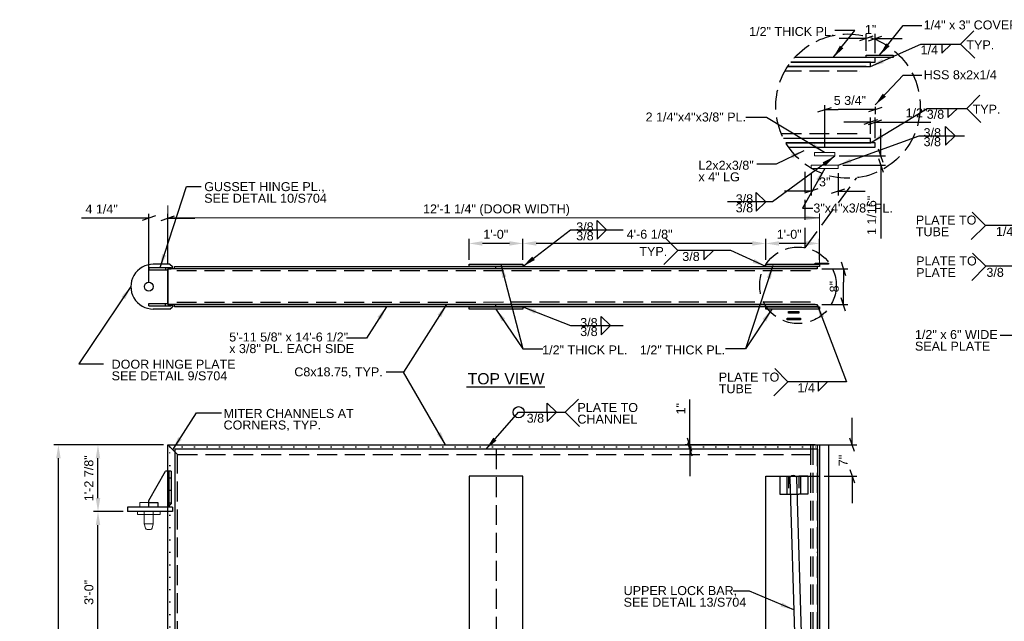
# Model space of a CAD drawing. Header units: inches. Extents: x 819 to 1282, y -279 to 33.
# Tile 3 of 5: x 819 to 1038, y -101 to 33. Entities that reach past the tile are written whole.
import ezdxf
from ezdxf.enums import TextEntityAlignment as Align

# ---------------------------------------------------------------- set-up
doc = ezdxf.new("R2010")
doc.units = ezdxf.units.IN
doc.header["$LTSCALE"] = 10
doc.header["$MEASUREMENT"] = 0
for name, pattern in [('DGN Style 1', [0.267013, 0.000444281, -0.266568]), ('DGN Style 2', [0.444281, 0.266568, -0.177712]), ('DGN Style 3', [0.621993, 0.444281, -0.177712])]:
    doc.linetypes.add(name, pattern=pattern)
for name, color, linetype, lineweight in [('G-ANNO-DIM', 1, 'Continuous', 0), ('G-ANNO-TEXT', 7, 'Continuous', 30), ('S-FSTN-MISC', 12, 'Continuous', 13), ('S-STIF-TRAN', 3, 'Continuous', 30), ('S-WALL-SHEA', 98, 'Continuous', 30)]:
    doc.layers.add(name, color=color, linetype=linetype, lineweight=lineweight)
doc.styles.add("1 1 2 1'-0", font='arial.ttf', dxfattribs={"height": 1})
doc.styles.add("3 4 1'-0", font='arial.ttf', dxfattribs={"height": 2})
doc.dimstyles.new("3 4 1'-0", dxfattribs={"dimtxt": 2, "dimasz": 3, "dimexe": 1, "dimexo": 1, "dimgap": 1, "dimtad": 1, "dimdec": 4, "dimzin": 15, "dimdsep": 46, "dimlunit": 4, "dimtxsty": "3 4 1'-0", "dimblk": '_Oblique_0.3', "dimcen": 0.09, "dimadec": 4, "dimazin": 3, "dimtfac": 1, "dimtdec": 4, "dimtofl": 0, "dimtmove": 0, "dimatfit": 3, "dimfxl": 1, "dimfrac": 2, "dimtolj": 1, "dimtzin": 15, "dimarcsym": 0})

# ---------------------------------------------------------------- blocks, each defined once
blk = doc.blocks.new('_Oblique_0.3')
at = {"color": 0, "linetype": 'ByBlock', "lineweight": -2}
for p, q in [((0, 0), (-1, 0)), ((0.5, 0.167), (-0.5, -0.167))]:
    blk.add_line(p, q, dxfattribs=at)
blk = doc.blocks.new('*D41')
at = {"layer": 'Defpoints', "color": 0, "lineweight": 0, "transparency": 16777216}
for p in [(985.04, -16.8), (985.04, -21.43), (997.04, -21.43)]:
    blk.add_point(p, dxfattribs=at)
at = {"layer": 'G-ANNO-DIM', "color": 0, "lineweight": -2, "transparency": 16777216}
for p, q in [((985.04, -20.43), (985.04, -15.8)), ((994.04, -16.8), (988.04, -16.8)), ((997.04, -20.43), (997.04, -15.8))]:
    blk.add_line(p, q, dxfattribs=at)
at = {"layer": 'G-ANNO-DIM', "color": 0, "lineweight": 0, "transparency": 16777216}
for points in [[(988.04, -16.3), (988.04, -17.3), (985.04, -16.8)], [(994.04, -16.3), (994.04, -17.3), (997.04, -16.8)]]:
    blk.add_solid(points, dxfattribs=at)
at = {"layer": 'G-ANNO-DIM', "color": 0, "transparency": 16777216, "insert": (990.28, -14.78), "char_height": 2, "attachment_point": 5, "style": "3 4 1'-0"}
blk.add_mtext('\\A1;1\'-0"', dxfattribs=at)
blk = doc.blocks.new('*D45')
at = {"layer": 'Defpoints', "color": 0, "lineweight": 0, "transparency": 16777216}
for p in [(930.91, -16.8), (930.91, -21.43), (985.04, -21.43)]:
    blk.add_point(p, dxfattribs=at)
at = {"layer": 'G-ANNO-DIM', "color": 0, "lineweight": -2, "transparency": 16777216}
for p, q in [((930.91, -20.43), (930.91, -15.8)), ((982.04, -16.8), (933.91, -16.8)), ((985.04, -20.43), (985.04, -15.8))]:
    blk.add_line(p, q, dxfattribs=at)
at = {"layer": 'G-ANNO-DIM', "color": 0, "lineweight": 0, "transparency": 16777216}
for points in [[(933.91, -16.3), (933.91, -17.3), (930.91, -16.8)], [(982.04, -16.3), (982.04, -17.3), (985.04, -16.8)]]:
    blk.add_solid(points, dxfattribs=at)
at = {"layer": 'G-ANNO-DIM', "color": 0, "transparency": 16777216, "insert": (959.17, -14.76), "char_height": 2, "attachment_point": 5, "style": "3 4 1'-0"}
blk.add_mtext('\\A1;4\'-6 1/8"', dxfattribs=at)
blk = doc.blocks.new('*D44')
at = {"layer": 'Defpoints', "color": 0, "lineweight": 0, "transparency": 16777216}
for p in [(918.91, -16.8), (918.91, -21.43), (930.91, -21.43)]:
    blk.add_point(p, dxfattribs=at)
at = {"layer": 'G-ANNO-DIM', "color": 0, "lineweight": -2, "transparency": 16777216}
for p, q in [((918.91, -20.43), (918.91, -15.8)), ((927.91, -16.8), (921.91, -16.8)), ((930.91, -20.43), (930.91, -15.8))]:
    blk.add_line(p, q, dxfattribs=at)
at = {"layer": 'G-ANNO-DIM', "color": 0, "lineweight": 0, "transparency": 16777216}
for points in [[(921.91, -16.3), (921.91, -17.3), (918.91, -16.8)], [(927.91, -16.3), (927.91, -17.3), (930.91, -16.8)]]:
    blk.add_solid(points, dxfattribs=at)
at = {"layer": 'G-ANNO-DIM', "color": 0, "transparency": 16777216, "insert": (924.87, -14.78), "char_height": 2, "attachment_point": 5, "style": "3 4 1'-0"}
blk.add_mtext('\\A1;1\'-0"', dxfattribs=at)
blk = doc.blocks.new('all_around')
at = {"layer": 'G-ANNO-TEXT'}
blk.add_circle((0, 0), 0.0625, dxfattribs=at)
blk = doc.blocks.new('*D55')
at = {"layer": 'Defpoints', "color": 0, "lineweight": 0, "transparency": 16777216}
for p in [(827.39, -61.68), (851.79, -61.68), (851.79, -238.18)]:
    blk.add_point(p, dxfattribs=at)
at = {"layer": 'G-ANNO-DIM', "color": 0, "lineweight": -2, "transparency": 16777216}
for p, q in [((850.79, -61.68), (826.39, -61.68)), ((827.39, -235.18), (827.39, -64.68)), ((850.79, -238.18), (826.39, -238.18))]:
    blk.add_line(p, q, dxfattribs=at)
at = {"layer": 'G-ANNO-DIM', "color": 0, "lineweight": 0, "transparency": 16777216}
for points in [[(826.89, -64.68), (827.89, -64.68), (827.39, -61.68)], [(826.89, -235.18), (827.89, -235.18), (827.39, -238.18)]]:
    blk.add_solid(points, dxfattribs=at)
at = {"layer": 'G-ANNO-DIM', "color": 0, "transparency": 16777216, "insert": (825.08, -166.57), "char_height": 2, "attachment_point": 5, "rotation": 90, "style": "3 4 1'-0"}
blk.add_mtext('\\A1;14\'-8 1/2" (DOOR HEIGHT)', dxfattribs=at)
blk = doc.blocks.new('*D57')
at = {"layer": 'Defpoints', "color": 0, "lineweight": 0, "transparency": 16777216}
for p in [(996.54, -22.43), (1002.35, -22.43), (996.54, -30.43)]:
    blk.add_point(p, dxfattribs=at)
at = {"layer": 'G-ANNO-DIM', "color": 0, "lineweight": -2, "transparency": 16777216}
for p, q in [((997.54, -22.43), (1003.35, -22.43)), ((1002.35, -27.43), (1002.35, -25.43)), ((997.54, -30.43), (1003.35, -30.43))]:
    blk.add_line(p, q, dxfattribs=at)
at = {"layer": 'G-ANNO-DIM', "color": 0, "lineweight": -2, "transparency": 16777216, "xscale": 3, "yscale": 3, "zscale": 3}
for p, rotation in [((1002.35, -22.43), 90), ((1002.35, -30.43), 270)]:
    blk.add_blockref('_Oblique_0.3', p, dxfattribs=dict(at, rotation=rotation))
at = {"layer": 'G-ANNO-DIM', "color": 0, "transparency": 16777216, "insert": (1000.33, -26.43), "char_height": 2, "attachment_point": 5, "rotation": 90, "style": "3 4 1'-0"}
blk.add_mtext('\\A1;8"', dxfattribs=at)
blk = doc.blocks.new('*D62')
at = {"layer": 'Defpoints', "color": 0, "lineweight": 0, "transparency": 16777216}
for p in [(836.21, -76.56), (842.79, -76.56), (842.79, -112.56)]:
    blk.add_point(p, dxfattribs=at)
at = {"layer": 'G-ANNO-DIM', "color": 0, "lineweight": -2, "transparency": 16777216}
for p, q in [((841.79, -76.56), (835.21, -76.56)), ((836.21, -109.56), (836.21, -79.56)), ((841.79, -112.56), (835.21, -112.56))]:
    blk.add_line(p, q, dxfattribs=at)
at = {"layer": 'G-ANNO-DIM', "color": 0, "lineweight": 0, "transparency": 16777216}
for points in [[(835.71, -79.56), (836.71, -79.56), (836.21, -76.56)], [(835.71, -109.56), (836.71, -109.56), (836.21, -112.56)]]:
    blk.add_solid(points, dxfattribs=at)
at = {"layer": 'G-ANNO-DIM', "color": 0, "transparency": 16777216, "insert": (834.19, -94.56), "char_height": 2, "attachment_point": 5, "rotation": 90, "style": "3 4 1'-0"}
blk.add_mtext('\\A1;3\'-0"', dxfattribs=at)
blk = doc.blocks.new('*D64')
at = {"layer": 'Defpoints', "color": 0, "lineweight": 0, "transparency": 16777216}
for p in [(836.21, -61.68), (851.79, -61.68), (842.79, -76.56)]:
    blk.add_point(p, dxfattribs=at)
at = {"layer": 'G-ANNO-DIM', "color": 0, "lineweight": -2, "transparency": 16777216}
for p, q in [((850.79, -61.68), (835.21, -61.68)), ((836.21, -73.56), (836.21, -64.68)), ((841.79, -76.56), (835.21, -76.56))]:
    blk.add_line(p, q, dxfattribs=at)
at = {"layer": 'G-ANNO-DIM', "color": 0, "lineweight": 0, "transparency": 16777216}
for points in [[(835.71, -64.68), (836.71, -64.68), (836.21, -61.68)], [(835.71, -73.56), (836.71, -73.56), (836.21, -76.56)]]:
    blk.add_solid(points, dxfattribs=at)
at = {"layer": 'G-ANNO-DIM', "color": 0, "transparency": 16777216, "insert": (834.18, -69.12), "char_height": 2, "attachment_point": 5, "rotation": 90, "style": "3 4 1'-0"}
blk.add_mtext('\\A1;1\'-2 7/8"', dxfattribs=at)
blk = doc.blocks.new('*U72')
at = {"layer": 'G-ANNO-TEXT'}
for p, q in [((4.09, 5), (0.38, 5)), ((4.09, 5), (4.63, 4.47)), ((4.63, 4), (4.63, 4.47)), ((4.63, 4), (3.63, 4)), ((4.63, -4), (4.63, -4.47)), ((4.09, -5), (0.38, -5)), ((4.09, -5), (4.63, -4.47))]:
    blk.add_line(p, q, dxfattribs=at)
at = {"layer": 'G-ANNO-TEXT', "flags": 128}
blk.add_lwpolyline([(3.63, 4), (3.63, -4), (4.63, -4)], dxfattribs=at)
at = {"layer": 'G-ANNO-TEXT'}
blk.add_circle((-0.62, 0), 1, dxfattribs=at)
blk.add_arc((0.38, 0), 5, 89.9996, 270.0004, dxfattribs=at)
blk = doc.blocks.new('*D76')
at = {"layer": 'Defpoints', "color": 0, "lineweight": 0, "transparency": 16777216}
for p in [(997.04, -61.68), (1004.32, -61.68), (997.04, -68.68)]:
    blk.add_point(p, dxfattribs=at)
at = {"layer": 'G-ANNO-DIM', "color": 0, "lineweight": -2, "transparency": 16777216}
for p, q in [((1004.32, -58.68), (1004.32, -55.68)), ((998.04, -61.68), (1005.32, -61.68)), ((998.04, -68.68), (1005.32, -68.68)), ((1004.32, -71.68), (1004.32, -74.68))]:
    blk.add_line(p, q, dxfattribs=at)
at = {"layer": 'G-ANNO-DIM', "color": 0, "lineweight": -2, "transparency": 16777216, "xscale": 3, "yscale": 3, "zscale": 3}
for p, rotation in [((1004.32, -61.68), 270), ((1004.32, -68.68), 90)]:
    blk.add_blockref('_Oblique_0.3', p, dxfattribs=dict(at, rotation=rotation))
at = {"layer": 'G-ANNO-DIM', "color": 0, "transparency": 16777216, "insert": (1002.32, -65.18), "char_height": 2, "attachment_point": 5, "rotation": 90, "style": "3 4 1'-0"}
blk.add_mtext('\\A1;7"', dxfattribs=at)
blk = doc.blocks.new('*D78')
at = {"layer": 'Defpoints', "color": 0, "lineweight": 0, "transparency": 16777216}
for p in [(1009.44, 10.23), (1008.44, 6.62), (1009.44, 5.62)]:
    blk.add_point(p, dxfattribs=at)
at = {"layer": 'G-ANNO-DIM', "color": 0, "lineweight": -2, "transparency": 16777216}
for p, q in [((1008.44, 7.62), (1008.44, 11.23)), ((1009.44, 6.62), (1009.44, 11.23)), ((1005.44, 10.23), (1002.44, 10.23)), ((1012.44, 10.23), (1021.88, 10.23))]:
    blk.add_line(p, q, dxfattribs=at)
at = {"layer": 'G-ANNO-DIM', "color": 0, "lineweight": -2, "transparency": 16777216, "xscale": 3, "yscale": 3, "zscale": 3}
blk.add_blockref('_Oblique_0.3', (1008.44, 10.23), dxfattribs=at)
at = {"layer": 'G-ANNO-DIM', "color": 0, "lineweight": -2, "transparency": 16777216, "xscale": 3, "yscale": 3, "zscale": 3, "rotation": 180}
blk.add_blockref('_Oblique_0.3', (1009.44, 10.23), dxfattribs=at)
at = {"layer": 'G-ANNO-DIM', "color": 0, "transparency": 16777216, "insert": (1018.66, 12.26), "char_height": 2, "attachment_point": 5, "style": "3 4 1'-0"}
blk.add_mtext('\\A1;1/2"', dxfattribs=at)
blk = doc.blocks.new('*D86')
at = {"layer": 'Defpoints', "color": 0, "lineweight": 0, "transparency": 16777216}
for p in [(995.2, -0.14), (1001.2, -0.14), (1001.2, -5.12)]:
    blk.add_point(p, dxfattribs=at)
at = {"layer": 'G-ANNO-DIM', "color": 0, "lineweight": -2, "transparency": 16777216}
for p, q in [((995.2, -1.14), (995.2, -6.12)), ((1001.2, -1.14), (1001.2, -6.12)), ((992.2, -5.12), (989.2, -5.12)), ((1004.2, -5.12), (1007.2, -5.12))]:
    blk.add_line(p, q, dxfattribs=at)
at = {"layer": 'G-ANNO-DIM', "color": 0, "lineweight": -2, "transparency": 16777216, "xscale": 3, "yscale": 3, "zscale": 3}
blk.add_blockref('_Oblique_0.3', (995.2, -5.12), dxfattribs=at)
at = {"layer": 'G-ANNO-DIM', "color": 0, "lineweight": -2, "transparency": 16777216, "xscale": 3, "yscale": 3, "zscale": 3, "rotation": 180}
blk.add_blockref('_Oblique_0.3', (1001.2, -5.12), dxfattribs=at)
at = {"layer": 'G-ANNO-DIM', "color": 0, "transparency": 16777216, "insert": (998.2, -3.1), "char_height": 2, "attachment_point": 5, "style": "3 4 1'-0"}
blk.add_mtext('\\A1;3"', dxfattribs=at)
blk = doc.blocks.new('*D88')
at = {"layer": 'Defpoints', "color": 0, "lineweight": 0, "transparency": 16777216}
for p in [(1000.44, 2.74), (1010.72, 2.74), (1001.2, 0.61)]:
    blk.add_point(p, dxfattribs=at)
at = {"layer": 'G-ANNO-DIM', "color": 0, "lineweight": -2, "transparency": 16777216}
for p, q in [((1010.72, 5.74), (1010.72, 8.74)), ((1001.44, 2.74), (1011.72, 2.74)), ((1002.2, 0.61), (1011.72, 0.61)), ((1010.72, -2.39), (1010.72, -15.71))]:
    blk.add_line(p, q, dxfattribs=at)
at = {"layer": 'G-ANNO-DIM', "color": 0, "lineweight": -2, "transparency": 16777216, "xscale": 3, "yscale": 3, "zscale": 3}
for p, rotation in [((1010.72, 2.74), 270), ((1010.72, 0.61), 90)]:
    blk.add_blockref('_Oblique_0.3', p, dxfattribs=dict(at, rotation=rotation))
at = {"layer": 'G-ANNO-DIM', "color": 0, "transparency": 16777216, "insert": (1008.68, -10.55), "char_height": 2, "attachment_point": 5, "rotation": 90, "style": "3 4 1'-0"}
blk.add_mtext('\\A1;1 1/16"', dxfattribs=at)
blk = doc.blocks.new('*D104')
at = {"layer": 'Defpoints', "color": 0, "lineweight": 0, "transparency": 16777216}
for p in [(847.54, -11.17), (851.79, -22.43), (847.54, -26.43)]:
    blk.add_point(p, dxfattribs=at)
at = {"layer": 'G-ANNO-DIM', "color": 0, "lineweight": -2, "transparency": 16777216}
for p, q in [((847.54, -25.43), (847.54, -10.17)), ((851.79, -21.43), (851.79, -10.17)), ((844.54, -11.17), (832.5, -11.17)), ((854.79, -11.17), (857.79, -11.17))]:
    blk.add_line(p, q, dxfattribs=at)
at = {"layer": 'G-ANNO-DIM', "color": 0, "lineweight": -2, "transparency": 16777216, "xscale": 3, "yscale": 3, "zscale": 3}
blk.add_blockref('_Oblique_0.3', (847.54, -11.17), dxfattribs=at)
at = {"layer": 'G-ANNO-DIM', "color": 0, "lineweight": -2, "transparency": 16777216, "xscale": 3, "yscale": 3, "zscale": 3, "rotation": 180}
blk.add_blockref('_Oblique_0.3', (851.79, -11.17), dxfattribs=at)
at = {"layer": 'G-ANNO-DIM', "color": 0, "transparency": 16777216, "insert": (837.02, -9.14), "char_height": 2, "attachment_point": 5, "style": "3 4 1'-0"}
blk.add_mtext('\\A1;4 1/4"', dxfattribs=at)
blk = doc.blocks.new('*D114')
at = {"layer": 'Defpoints', "color": 0, "lineweight": 0, "transparency": 16777216}
for p in [(968.11, -61.68), (996.55, -62.65), (997.04, -61.68)]:
    blk.add_point(p, dxfattribs=at)
at = {"layer": 'G-ANNO-DIM', "color": 0, "lineweight": -2, "transparency": 16777216}
for p, q in [((968.11, -58.68), (968.11, -51.57)), ((996.04, -61.68), (967.11, -61.68)), ((995.55, -62.65), (967.11, -62.65)), ((968.11, -65.65), (968.11, -68.65))]:
    blk.add_line(p, q, dxfattribs=at)
at = {"layer": 'G-ANNO-DIM', "color": 0, "lineweight": -2, "transparency": 16777216, "xscale": 3, "yscale": 3, "zscale": 3}
for p, rotation in [((968.11, -61.68), 270), ((968.11, -62.65), 90)]:
    blk.add_blockref('_Oblique_0.3', p, dxfattribs=dict(at, rotation=rotation))
at = {"layer": 'G-ANNO-DIM', "color": 0, "transparency": 16777216, "insert": (966.11, -53.63), "char_height": 2, "attachment_point": 5, "rotation": 90, "style": "3 4 1'-0"}
blk.add_mtext('\\A1;1"', dxfattribs=at)
blk = doc.blocks.new('*D116')
at = {"layer": 'Defpoints', "color": 0, "lineweight": 0, "transparency": 16777216}
for p in [(1007.44, 28.88), (1007.44, 25.12, 0), (1009.44, 24.62)]:
    blk.add_point(p, dxfattribs=at)
at = {"layer": 'G-ANNO-DIM', "color": 0, "lineweight": -2, "transparency": 16777216}
for p, q in [((1004.44, 28.88), (1001.44, 28.88)), ((1007.44, 26.12), (1007.44, 29.88)), ((1009.44, 25.62), (1009.44, 29.88)), ((1012.44, 28.88), (1015.44, 28.88))]:
    blk.add_line(p, q, dxfattribs=at)
at = {"layer": 'G-ANNO-DIM', "color": 0, "lineweight": -2, "transparency": 16777216, "xscale": 3, "yscale": 3, "zscale": 3}
blk.add_blockref('_Oblique_0.3', (1007.44, 28.88), dxfattribs=at)
at = {"layer": 'G-ANNO-DIM', "color": 0, "lineweight": -2, "transparency": 16777216, "xscale": 3, "yscale": 3, "zscale": 3, "rotation": 180}
blk.add_blockref('_Oblique_0.3', (1009.44, 28.88), dxfattribs=at)
at = {"layer": 'G-ANNO-DIM', "color": 0, "transparency": 16777216, "insert": (1008.44, 30.88), "char_height": 2, "attachment_point": 5, "style": "3 4 1'-0"}
blk.add_mtext('\\A1;1"', dxfattribs=at)
blk = doc.blocks.new('*D120')
at = {"layer": 'Defpoints', "color": 0, "lineweight": 0, "transparency": 16777216}
for p in [(1009.44, 14.62), (998.19, 13.01), (998.19, 3.49, 0)]:
    blk.add_point(p, dxfattribs=at)
at = {"layer": 'G-ANNO-DIM', "color": 0, "lineweight": -2, "transparency": 16777216}
for p, q in [((998.19, 4.49), (998.19, 14.01)), ((1009.44, 13.62), (1009.44, 12.01)), ((1006.44, 13.01), (1001.19, 13.01))]:
    blk.add_line(p, q, dxfattribs=at)
at = {"layer": 'G-ANNO-DIM', "color": 0, "lineweight": -2, "transparency": 16777216, "xscale": 3, "yscale": 3, "zscale": 3, "rotation": 180}
blk.add_blockref('_Oblique_0.3', (998.19, 13.01), dxfattribs=at)
at = {"layer": 'G-ANNO-DIM', "color": 0, "lineweight": -2, "transparency": 16777216, "xscale": 3, "yscale": 3, "zscale": 3}
blk.add_blockref('_Oblique_0.3', (1009.44, 13.01), dxfattribs=at)
at = {"layer": 'G-ANNO-DIM', "color": 0, "transparency": 16777216, "insert": (1003.81, 15.05), "char_height": 2, "attachment_point": 5, "style": "3 4 1'-0"}
blk.add_mtext('\\A1;5 3/4"', dxfattribs=at)

msp = doc.modelspace()

# ---------------------------------------------------------------- linework, layer by layer
at = {"layer": 'G-ANNO-DIM'}
for p, q in [((851.78732, -21.43409, -0.00002), (851.78732, -8.36373, -0.00002)), ((997.03684, -21.93437, -0.00002), (997.03684, -10.10933, -0.00002)), ((851.78732, -11.10933, -0.00002), (997.03684, -11.10933, -0.00002))]:
    msp.add_line(p, q, dxfattribs=at)
at = {"layer": 'G-ANNO-DIM', "extrusion": (0, 0, -1)}
msp.add_solid([(-994.03684, -10.60933, 0.00002), (-997.03684, -11.10933, 0.00002), (-994.03684, -11.60933, 0.00002)], dxfattribs=at)
at = {"layer": 'G-ANNO-TEXT'}
for p, q in [((1028.48644, 27.63804, -0.00002), (1031.41946, 30.57106, -0.00002)), ((1024.27291, 25.56939, -0.00002), (1026.38038, 27.63804, -0.00002)), ((1024.27291, 27.63431, -0.00002), (1024.27291, 25.56939, -0.00002)), ((1028.48644, 27.63804, -0.00002), (1031.6286, 24.49589, -0.00002)), ((1007.43642, 22.61513, -0.00002), (989.94284, 22.61513, -0.00002)), ((1029.86616, 13.30298, -0.00002), (1032.79917, 16.23599, -0.00002)), ((1025.65263, 11.23433, -0.00002), (1027.7601, 13.30298, -0.00002)), ((1025.65263, 13.29925, -0.00002), (1025.65263, 11.23433, -0.00002)), ((1029.86616, 13.30298, -0.00002), (1033.00831, 10.16083, -0.00002)), ((1025.14087, 9.25509, -0.00002), (1027.24834, 7.18644, -0.00002)), ((1025.14087, 7.19017, -0.00002), (1025.14087, 9.25509, -0.00002)), ((1025.14087, 5.12524, -0.00002), (1027.24834, 7.1939, -0.00002)), ((1025.14087, 7.19017, -0.00002), (1025.14087, 5.12524, -0.00002)), ((982.93407, -5.47967), (985.04154, -7.54832)), ((982.93407, -7.54459), (982.93407, -5.47967)), ((982.93407, -9.61698), (985.04154, -7.54832)), ((982.93407, -7.55205), (982.93407, -9.61698)), ((1034.01667, -12.78123, -0.00002), (1031.08366, -9.84822, -0.00002)), ((947.45628, -13.78684, -0.00002), (947.45628, -11.72192, -0.00002)), ((947.45628, -11.72192, -0.00002), (949.56375, -13.79057, -0.00002)), ((1034.01667, -12.78123, -0.00002), (1030.87452, -15.92338, -0.00002)), ((947.45628, -15.85922, -0.00002), (949.56375, -13.79057, -0.00002)), ((947.45628, -13.7943, -0.00002), (947.45628, -15.85922, -0.00002)), ((965.4749, -18.38546, -0.00002), (962.54189, -15.45244, -0.00002)), ((965.4749, -18.38546, -0.00002), (962.33274, -21.52761, -0.00002)), ((971.26955, -20.45411, -0.00002), (973.37703, -18.38546, -0.00002)), ((971.26955, -18.38919, -0.00002), (971.26955, -20.45411, -0.00002)), ((1034.09662, -21.89564, -0.00002), (1031.1636, -18.96263, -0.00002)), ((924.91232, -22.43409, -0.00002), (924.91232, -21.93409, -0.00002)), ((1034.09662, -21.89564, -0.00002), (1030.95446, -25.0378, -0.00002)), ((847.53732, -22.18409, -0.00002), (852.53732, -22.18409, -0.00002)), ((847.53732, -22.18409, -0.00002), (847.53732, -22.68409, -0.00002)), ((847.53732, -22.68409, -0.00002), (851.78732, -22.68409, -0.00002)), ((851.28732, -22.18409, -0.00002), (851.28732, -22.68409, -0.00002)), ((996.03732, -22.43409, -0.00002), (851.78732, -22.43409, -0.00002)), ((851.78732, -30.43409, -0.00002), (851.78732, -22.43409, -0.00002)), ((852.78732, -22.43409, -0.00002), (851.78732, -22.43409, -0.00002)), ((851.78732, -22.68409, -0.00002), (851.78732, -22.43409, -0.00002)), ((847.53732, -30.18409, -0.00002), (851.78732, -30.18409, -0.00002)), ((847.53732, -30.68409, -0.00002), (847.53732, -30.18409, -0.00002)), ((847.53732, -30.68409, -0.00002), (852.53732, -30.68409, -0.00002)), ((851.28732, -30.68409, -0.00002), (851.28732, -30.18409, -0.00002)), ((996.03732, -30.43409, -0.00002), (851.78732, -30.43409, -0.00002)), ((924.91232, -30.93409, -0.00002), (924.91232, -30.43409, -0.00002)), ((996.53732, -30.43409, -0.00002), (996.53732, -30.93409, -0.00002)), ((948.34213, -35.11348, -0.00002), (948.34213, -33.04856, -0.00002)), ((948.34213, -33.04856, -0.00002), (950.4496, -35.11721, -0.00002)), ((948.34213, -37.18587, -0.00002), (950.4496, -35.11721, -0.00002)), ((948.34213, -35.12094, -0.00002), (948.34213, -37.18587, -0.00002)), ((990.01291, -47.63677, -0.00002), (987.0799, -44.70376, -0.00002)), ((990.01291, -47.63677, -0.00002), (986.87076, -50.77892, -0.00002)), ((996.70749, -49.70169, -0.00002), (998.81496, -47.63304, -0.00002)), ((996.70749, -47.63677, -0.00002), (996.70749, -49.70169, -0.00002)), ((918.36562, -48.77452, -0.00002), (935.84058, -48.77452, -0.00002)), ((936.33925, -54.42282, -0.00002), (936.33925, -52.3579, -0.00002)), ((936.33925, -52.3579, -0.00002), (938.44673, -54.42655, -0.00002)), ((940.36752, -54.42282, -0.00002), (943.30053, -51.48981, -0.00002)), ((936.33925, -56.48774, -0.00002), (938.44673, -54.41909, -0.00002)), ((936.33925, -54.42282, -0.00002), (936.33925, -56.48774, -0.00002)), ((940.36752, -54.42282, -0.00002), (943.50967, -57.56497, -0.00002)), ((851.78732, -61.68171, -0.00002), (997.03732, -61.68171, -0.00002)), ((851.78732, -61.68171, -0.00002), (853.94732, -63.84171, -0.00002)), ((851.78732, -238.18171, -0.00002), (851.78732, -61.68171, -0.00002)), ((851.78732, -61.68171, -0.00002), (853.94732, -63.84171, -0.00002)), ((997.03732, -61.68171, -0.00002), (997.03732, -179.18171, -0.00002)), ((988.16232, -68.68171), (988.16232, -72.68171)), ((988.16232, -68.68171), (990.16232, -68.68171)), ((989.78732, -68.68171), (989.78732, -72.68171)), ((990.16232, -68.68171), (992.41232, -68.68171)), ((990.43758, -69.20072, -0.00002), (993.55789, -174.93171, -0.00002)), ((991.93627, -69.16117, -0.00002), (995.0091, -173.78526, -0.00002)), ((994.41232, -68.68171), (992.41232, -68.68171)), ((992.78732, -68.68171), (992.78732, -72.68171)), ((994.41232, -68.68171), (994.41232, -72.68171)), ((988.16232, -72.68171), (990.16232, -72.68171)), ((990.16232, -72.68171), (992.41232, -72.68171)), ((994.41232, -72.68171), (992.41232, -72.68171)), ((851.78732, -75.55671, -0.00002), (847.78732, -75.55671, -0.00002)), ((852.08021, -75.55671, -0.00002), (847.78732, -75.55671, -0.00002))]:
    msp.add_line(p, q, dxfattribs=at)
at = {"layer": 'G-ANNO-TEXT', "linetype": 'DGN Style 3'}
for p, q in [((1005.43642, 21.61513, -0.00002), (989.33768, 21.61513, -0.00002)), ((1005.93642, 21.61513, -0.00002), (1005.93546, 21.61513, -0.00002)), ((1005.93642, 21.61513, -0.00002), (1005.93546, 21.61513, -0.00002)), ((1005.93737, 21.61513, -0.00002), (1005.93642, 21.61513, -0.00002)), ((1005.43546, 7.64684, -0.00002), (988.53187, 7.64497, -0.00002)), ((993.86268, -17.75415, -0.00002), (993.87616, 0.83294, -0.00002)), ((993.86268, -17.75415, -0.00002), (1005.33905, -2.16237, -0.00002)), ((995.0378, -22.93409, -0.00002), (852.59501, -22.93409, -0.00002)), ((995.28732, -22.93409, -0.00002), (995.28684, -22.93409, -0.00002)), ((995.2878, -22.93409, -0.00002), (995.28732, -22.93409, -0.00002)), ((995.03732, -29.91824, -0.00002), (852.58797, -29.93409, -0.00002)), ((924.92982, -62.65421, -0.00002), (924.92982, -237.20921, -0.00002)), ((995.03732, -61.68171, -0.00002), (995.03732, -237.20921, -0.00002)), ((995.53732, -61.68171, -0.00002), (995.53732, -237.20921, -0.00002)), ((996.53732, -61.68171, -0.00002), (996.53732, -238.18171, -0.00002)), ((853.94732, -63.84171, -0.00002), (995.03732, -63.84171, -0.00002)), ((853.94732, -236.02171, -0.00002), (853.94732, -63.84171, -0.00002))]:
    msp.add_line(p, q, dxfattribs=at)
at = {"layer": 'G-ANNO-TEXT', "linetype": 'DGN Style 1'}
for p, q in [((852.22632, -62.12071, -0.00002), (996.59982, -62.12071, -0.00002)), ((852.22632, -237.74271, -0.00002), (852.22632, -62.12071, -0.00002)), ((996.59982, -237.74271), (996.59982, -62.12071))]:
    msp.add_line(p, q, dxfattribs=at)
at = {"layer": 'G-ANNO-TEXT', "linetype": 'DGN Style 2'}
for p, q in [((990.16232, -68.68171), (990.16232, -72.68171)), ((992.41232, -68.68171), (992.41232, -72.68171))]:
    msp.add_line(p, q, dxfattribs=at)
at = {"layer": 'G-ANNO-TEXT', "elevation": -0.00002, "flags": 128}
for points in [[(851.78732, -22.43409), (852.53732, -22.43409), (852.53732, -22.18409)], [(851.78732, -22.43409), (851.78732, -30.43409), (852.78732, -30.43409)], [(851.78732, -30.43409), (852.53732, -30.43409), (852.53732, -30.68409)], [(985.03732, -234.18171), (985.03732, -68.68171), (997.03732, -68.68171), (997.03732, -238.18171)]]:
    msp.add_lwpolyline(points, dxfattribs=at)
at = {"layer": 'G-ANNO-TEXT', "flags": 128}
msp.add_lwpolyline([(997.03732, -61.68171), (999.03732, -61.68171), (999.03732, -238.18171), (997.03732, -238.18171)], dxfattribs=at)
at = {"layer": 'G-ANNO-TEXT', "linetype": 'DGN Style 3', "elevation": -0.00002, "flags": 128}
msp.add_lwpolyline([(847.53732, -74.55671), (849.53732, -74.55671), (849.53732, -75.55671), (847.53732, -75.55671)], dxfattribs=at)
at = {"layer": 'G-ANNO-TEXT', "linetype": 'DGN Style 3'}
for centre, radius in [((1003.38639, 13.79648, -0.00002), 16.07787), ((992.23413, -26.13201, -0.00002), 8.53467)]:
    msp.add_circle(centre, radius, dxfattribs=at)
at = {"layer": 'G-ANNO-TEXT', "extrusion": (0, 0, -1)}
msp.add_arc((-991.18756, -69.20518), 0.75, 0, 180, dxfattribs=at)
at = {"layer": 'G-ANNO-TEXT'}
for points in [[(1007.43642, 24.61513, -0.00002), (1007.43642, 25.11513, -0.00002), (1013.43642, 25.11513, -0.00002), (1013.43642, 24.61513, -0.00002)], [(996.53732, -22.43409, -0.00002), (853.28732, -22.43409, -0.00002), (853.28732, -21.93409, -0.00002), (996.53732, -21.93409, -0.00002)], [(930.91232, -21.93409, -0.00002), (918.91232, -21.93409, -0.00002), (918.91232, -21.43409, -0.00002), (930.91232, -21.43409, -0.00002)], [(997.03732, -21.93409, -0.00002), (985.03732, -21.93409, -0.00002), (985.03732, -21.43409, -0.00002), (997.03732, -21.43409, -0.00002)], [(996.03732, -21.43409), (996.03732, -21.18409), (999.03732, -21.18409), (999.03732, -21.43409)], [(996.53732, -30.93409, -0.00002), (853.28732, -30.93409, -0.00002), (853.28732, -30.43409, -0.00002), (996.53732, -30.43409, -0.00002)], [(930.91232, -31.43409, -0.00002), (918.91232, -31.43409, -0.00002), (918.91232, -30.93409, -0.00002), (930.91232, -30.93409, -0.00002)], [(997.03732, -31.43409, -0.00002), (985.03732, -31.43409, -0.00002), (985.03732, -30.93409, -0.00002), (997.03732, -30.93409, -0.00002)], [(990.16232, -31.99659), (992.41232, -31.99659), (992.41232, -32.37159), (990.16232, -32.37159)], [(989.7919, -33.43451), (992.7919, -33.43451), (992.7919, -33.80951), (989.7919, -33.80951)], [(930.92982, -68.68171, -0.00002), (918.92982, -68.68171, -0.00002), (918.92982, -234.18171, -0.00002), (930.92982, -234.18171, -0.00002)]]:
    msp.add_3dface(points, dxfattribs=at)
at = {"layer": 'S-FSTN-MISC'}
for p, q in [((848.53732, -76.55671, -0.00002), (848.53732, -79.30671, -0.00002)), ((846.53732, -79.30671, -0.00002), (848.53732, -79.30671, -0.00002)), ((846.53732, -79.30671, -0.00002), (846.79778, -80.27877, -0.00002)), ((847.16, -80.55671, -0.00002), (847.91464, -80.55671, -0.00002)), ((848.53732, -79.30671, -0.00002), (848.27686, -80.27877, -0.00002))]:
    msp.add_line(p, q, dxfattribs=at)
at = {"layer": 'S-FSTN-MISC', "elevation": -0.00002, "flags": 128}
for points in [[(847.53732, -74.55671), (845.53732, -74.55671), (845.53732, -75.55671), (847.53732, -75.55671)], [(848.53732, -76.55671), (846.53732, -76.55671), (846.53732, -79.30671)]]:
    msp.add_lwpolyline(points, dxfattribs=at)
at = {"layer": 'S-FSTN-MISC'}
for centre, start, end in [((847.16, -80.18171, -0.00002), 195, 270), ((847.91464, -80.18171, -0.00002), 270, 345)]:
    msp.add_arc(centre, 0.375, start, end, dxfattribs=at)
for points in [[(995.93642, 3.49013), (1000.43642, 3.49013), (1000.43642, 2.74013), (995.93642, 2.74013)], [(995.19557, 0.61429), (1001.19557, 0.61429), (1001.19557, -0.13571), (995.19557, -0.13571)], [(845.03732, -76.55671, -0.00002), (850.03732, -76.55671, -0.00002), (850.03732, -77.18171, -0.00002), (845.03732, -77.18171, -0.00002)]]:
    msp.add_3dface(points, dxfattribs=at)
at = {"layer": 'S-STIF-TRAN'}
for p, q in [((847.53732, -74.05671, -0.00002), (851.28732, -67.55671, -0.00002)), ((852.53732, -67.55671, -0.00002), (851.28732, -67.55671, -0.00002)), ((852.03732, -67.55671, -0.00002), (852.03732, -75.3496, -0.00002)), ((852.53732, -67.55671, -0.00002), (852.53732, -74.8496, -0.00002)), ((847.53732, -75.55671, -0.00002), (847.53732, -74.05671, -0.00002)), ((852.78732, -75.55671, -0.00002), (842.78732, -75.55671, -0.00002)), ((842.78732, -75.55671, -0.00002), (842.78732, -76.55671, -0.00002)), ((852.78732, -76.55671, -0.00002), (842.78732, -76.55671, -0.00002)), ((851.83021, -75.55671, -0.00002), (852.53732, -74.8496, -0.00002)), ((852.78732, -75.55671, -0.00002), (852.78732, -76.55671, -0.00002))]:
    msp.add_line(p, q, dxfattribs=at)
at = {"layer": 'S-WALL-SHEA'}
for p, q in [((996.55482, -62.65421, -0.00002), (853.30482, -62.65421, -0.00002)), ((853.30482, -62.65421, -0.00002), (853.30482, -237.20921, -0.00002)), ((996.55482, -62.65421, -0.00002), (996.55482, -237.20921, -0.00002))]:
    msp.add_line(p, q, dxfattribs=at)
at = {"layer": 'S-WALL-SHEA', "elevation": -0.00002, "flags": 128}
for points in [[(990.65487, 23.61513), (1009.43642, 23.61513), (1009.43642, 24.61513), (991.49293, 24.61513)], [(989.94284, 22.61513), (1008.43642, 22.61513), (1008.43642, 23.61513), (990.65487, 23.61513)], [(989.54575, 5.61513), (1008.43642, 5.61513), (1008.43642, 6.61513), (989.00147, 6.61513)], [(990.18788, 4.61513), (1009.43642, 4.61513), (1009.43642, 5.61513), (989.54575, 5.61513)]]:
    msp.add_lwpolyline(points, dxfattribs=at)

# ---------------------------------------------------------------- block references
at = {"layer": 'G-ANNO-TEXT'}
msp.add_blockref('*U72', (848.16232, -26.43408, -0.00002), dxfattribs=at)
at = {"layer": 'G-ANNO-TEXT', "xscale": 20, "yscale": 20, "zscale": 20}
msp.add_blockref('all_around', (929.97257, -54.42282, -0.00002), dxfattribs=at)

# ---------------------------------------------------------------- texts
at = {"layer": 'G-ANNO-DIM', "color": 7, "linetype": 'Continuous', "style": "3 4 1'-0"}
msp.add_text('12\'-1 1/4" (DOOR WIDTH)', height=2, dxfattribs=at).set_placement((925.03275, -9.10933, -0.00002), align=Align.MIDDLE_CENTER)
at = {"layer": 'G-ANNO-TEXT', "color": 7, "char_height": 2, "style": "3 4 1'-0"}
for s, insert, attachment_point, line_spacing_factor in [('1/4" x 3" COVER PL.', (1020.25125, 32.88735, -0.00002), 1, 0.6), ('1/2" THICK PL.', (981.35453, 31.42943, -0.00002), 1, 0.6), ('1/4', (1023.44648, 27.31392, -0.00002), 3, 0.6), ('TYP.', (1029.78177, 28.44292, -0.00002), 1, 0.6), ('HSS 8x2x1/4', (1020.25125, 21.7816, -0.00002), 1, 0.6), ('TYP.', (1031.16148, 14.10786, -0.00002), 1, 0.6), ('3/8', (1024.8262, 12.97885, -0.00002), 3, 0.6), ('3/8', (1020.2334, 6.8439), 7, 0.6), ('3/8', (1020.2334, 6.86977), 1, 0.6), ('GUSSET HINGE PL.,\\PSEE DETAIL 10/S704', (859.88863, -3.14616, -0.00002), 1, 0.776524), ('3/8', (978.35948, -7.89086), 7, 0.6), ('3/8', (978.35948, -7.87245), 1, 0.6), ('PLATE TO\\PTUBE', (1018.50382, -10.59408, -0.00002), 1, 0.776524), ('3/8', (946.69211, -14.13311, -0.00002), 9, 0.6), ('1/4', (1036.36429, -13.13407, -0.00002), 1, 0.6), ('3/8', (946.69211, -14.1147, -0.00002), 3, 0.6), ('TYP.', (963.10164, -17.58058, -0.00002), 3, 0.6), ('3/8', (970.33526, -18.70959, -0.00002), 3, 0.6), ('PLATE TO\\PPLATE', (1018.58376, -19.70849, -0.00002), 1, 0.776524), ('3/8', (1034.24049, -22.24849, -0.00002), 1, 0.6), ('3/8', (947.57796, -35.45975, -0.00002), 9, 0.6), ('3/8', (947.57796, -35.44134, -0.00002), 3, 0.6), ('1/2" x 6" WIDE\\PSEAL PLATE', (1018.30916, -36.09832, -0.00002), 1, 0.776524), ('1/2" THICK PL.', (954.22132, -39.52909, -0.00002), 3, 0.6), ('1/2" THICK PL.', (957.00015, -39.52909, -0.00002), 1, 0.6), ('DOOR HINGE PLATE\\PSEE DETAIL 9/S704', (839.25013, -42.71408, -0.00002), 1, 0.776524), ('C8x18.75, TYP.', (879.96824, -44.4194, -0.00002), 1, 0.6), ('\\H1.25x;TOP VIEW', (918.63459, -45.69957, -0.00002), 1, 0.75), ('PLATE TO\\PTUBE', (974.58164, -45.57837, -0.00002), 1, 0.776524), ('1/4', (992.1329, -47.95717, -0.00002), 1, 0.6), ('PLATE TO\\PCHANNEL', (943.07494, -52.36442, -0.00002), 1, 0.776524), ('MITER CHANNELS AT\\PCORNERS, TYP.', (864.19931, -53.67195, -0.00002), 1, 0.776524), ('3/8', (931.76467, -54.74322, -0.00002), 1, 0.6)]:
    msp.add_mtext(s, dxfattribs=dict(at, insert=insert, attachment_point=attachment_point, line_spacing_factor=line_spacing_factor))
at = {"layer": 'G-ANNO-TEXT', "color": 7, "linetype": 'Continuous', "lineweight": 0, "char_height": 2, "attachment_point": 1, "style": "1 1 2 1'-0"}
for s, insert, line_spacing_factor in [('2 1/4"x4"x3/8" PL.', (958.26935, 12.36979), 0.6), ('L2x2x3/8"\\Px 4" LG', (970.04704, 1.61829), 0.776524), ('3"x4"x3/8" PL.', (995.66738, -7.91178), 0.6), ('5\'-11 5/8" x 14\'-6 1/2" \\Px 3/8" PL. EACH SIDE', (865.45954, -36.65, -0.00002), 0.776524), ('UPPER LOCK BAR,\\PSEE DETAIL 13/S704', (953.37307, -93.16117, -0.00002), 0.776524)]:
    msp.add_mtext(s, dxfattribs=dict(at, insert=insert, line_spacing_factor=line_spacing_factor))

# ---------------------------------------------------------------- dimensions: what is measured, and where the dimension line sits
at = {"layer": 'G-ANNO-DIM'}
for base, p1, p2, angle, text, picture, middle in [((1007.43642, 28.88034), (1009.43642, 24.61513), (1007.43642, 25.11513, -0.00002), 180, '1"', '*D116', (1008.43642, 28.88034)), ((1010.71638, 2.74013), (1001.19557, 0.61429), (1000.43642, 2.74013), 90, '1 1/16"', '*D88', (1010.71638, -10.54806)), ((827.39243, -61.68171, -0.00002), (851.78732, -238.18171, -0.00002), (851.78732, -61.68171, -0.00002), 90, '<> (DOOR HEIGHT)', '*D55', (827.39243, -166.56633, -0.00002))]:
    dim = msp.add_linear_dim(base=base, p1=p1, p2=p2, angle=angle, text=text, dimstyle="3 4 1'-0", dxfattribs=at)
    dim.commit()
    dim.dimension.update_dxf_attribs({"geometry": picture, "text_midpoint": middle, "dimtype": 160})
dim = msp.add_linear_dim(base=(998.18642, 13.01131), p1=(1009.43546, 14.61513), p2=(998.18642, 3.49013, -0.0001), angle=180, text='5 3/4"', dimstyle="3 4 1'-0", dxfattribs=at)
dim.commit()
dim.dimension.update_dxf_attribs({"geometry": '*D120', "text_midpoint": (1003.81094, 15.0461)})
for base, p1, p2, text, picture, middle in [((1009.43642, 10.22591, -0.00002), (1008.43642, 6.61513, -0.00002), (1009.43642, 5.61513, -0.00002), '1/2"', '*D78', (1018.65674, 10.22591, -0.00002)), ((1001.19557, -5.12316), (995.19557, -0.13571), (1001.19557, -0.13571), '3"', '*D86', (998.19557, -5.12316))]:
    dim = msp.add_linear_dim(base=base, p1=p1, p2=p2, text=text, dimstyle="3 4 1'-0", dxfattribs=at)
    dim.commit()
    dim.dimension.update_dxf_attribs({"geometry": picture, "text_midpoint": middle, "dimtype": 160})
for base, p1, p2, angle, picture, middle in [((847.53732, -11.17372), (851.78732, -22.43409), (847.53732, -26.43409), 180, '*D104', (837.01754, -11.17372)), ((930.91232, -16.79643, -0.00002), (985.03732, -21.43409, -0.00002), (930.91232, -21.43409, -0.00002), 180, '*D45', (959.17046, -16.79643, -0.00002)), ((918.91232, -16.79643, -0.00002), (930.91232, -21.43409, -0.00002), (918.91232, -21.43409, -0.00002), 180, '*D44', (924.87266, -16.79643, -0.00002)), ((985.03732, -16.79643, -0.00002), (997.03732, -21.43409, -0.00002), (985.03732, -21.43409, -0.00002), 180, '*D41', (990.27944, -16.79643, -0.00002)), ((968.11001, -61.68171), (996.55482, -62.65421), (997.03732, -61.68171), 90, '*D114', (968.11001, -53.62646))]:
    dim = msp.add_linear_dim(base=base, p1=p1, p2=p2, angle=angle, dimstyle="3 4 1'-0", dxfattribs=at)
    dim.commit()
    dim.dimension.update_dxf_attribs({"geometry": picture, "text_midpoint": middle, "dimtype": 160})
for base, p1, p2, picture, middle in [((1002.35243, -22.43409, -0.00002), (996.5378, -30.43437, -0.00002), (996.53732, -22.43409, -0.00002), '*D57', (1000.33128, -26.43423, -0.00002)), ((1004.32403, -61.68171, -0.00002), (997.03732, -68.68171, -0.00002), (997.03732, -61.68171, -0.00002), '*D76', (1002.32403, -65.18171, -0.00002)), ((836.21221, -61.68171, -0.00002), (842.78732, -76.55671, -0.00002), (851.78732, -61.68171, -0.00002), '*D64', (834.1781, -69.11921, -0.00002)), ((836.21221, -76.55671, -0.00002), (842.78732, -112.55671, -0.00002), (842.78732, -76.55671, -0.00002), '*D62', (834.19038, -94.55671, -0.00002))]:
    dim = msp.add_linear_dim(base=base, p1=p1, p2=p2, angle=90, dimstyle="3 4 1'-0", dxfattribs=at)
    dim.commit()
    dim.dimension.update_dxf_attribs({"geometry": picture, "text_midpoint": middle})

# ---------------------------------------------------------------- leaders
at = {"layer": 'G-ANNO-TEXT'}
for points in [[(1010.43642, 25.11513, -0.00002), (1015.70282, 31.78873, -0.00002), (1019.83505, 31.78873, -0.00002)], [(1000.09457, 24.61513, -0.00002), (1004.89388, 30.65706, -0.00002), (1000.43074, 30.65706, -0.00002)], [(1008.43642, 22.61458, -0.00002), (1019.64206, 27.63804, -0.00002), (1028.48644, 27.63804, -0.00002)], [(1009.43642, 14.06955, -0.00002), (1015.70282, 20.68299, -0.00002), (1019.83505, 20.68299, -0.00002)], [(1008.43642, 5.61513, -0.00002), (1021.02178, 13.30298, -0.00002), (1029.86616, 13.30298, -0.00002)], [(998.18642, 3.49013), (985.25602, 11.29053), (980.6011, 11.29053)], [(1001.19557, 0.61429), (1019.23682, 7.19017), (1029.36812, 7.19017)], [(1000.43642, 2.61513), (986.52783, -7.54832), (976.49397, -7.54832)], [(993.56142, 3.86513), (987.39377, 0.89833), (983.08076, 0.89833)], [(998.19557, -0.13571), (993.21941, -8.92368), (995.58573, -8.92368)], [(850.03732, -22.18409, -0.00002), (855.94445, -4.14196, -0.00002), (859.22241, -4.14196, -0.00002)], [(1051.28702, -22.43409, -0.00002), (1042.44869, -17.93605, -0.00002), (1045.78636, -12.78123, -0.00002), (1034.01667, -12.78123, -0.00002)], [(930.91232, -21.93409, -0.00002), (941.52309, -13.76185, -0.00002), (953.29277, -13.76185, -0.00002)], [(985.03732, -21.93409, -0.00002), (977.24458, -18.38546, -0.00002), (965.4749, -18.38546, -0.00002)], [(926.00882, -21.43409, -0.00002), (930.92588, -40.30146, -0.00002), (935.38901, -40.30146, -0.00002)], [(986.66963, -21.68929, -0.00002), (980.53949, -40.30146, -0.00002), (976.07636, -40.30146, -0.00002)], [(1051.28702, -21.93409, -0.00002), (1046.40561, -25.41487, -0.00002), (1044.09106, -21.89564, -0.00002), (1034.09662, -21.89564, -0.00002)], [(843.53732, -26.43409, -0.00002), (831.96353, -43.60299, -0.00002), (837.44926, -43.60299, -0.00002)], [(913.91012, -30.43409, -0.00002), (904.31564, -45.52071, -0.00002), (900.42501, -45.52071, -0.00002)], [(996.53732, -30.43409, -0.00002), (1003.05846, -47.63677, -0.00002), (990.01291, -47.63677, -0.00002)], [(900.50196, -30.93409, -0.00002), (896.092, -37.88506, -0.00002), (891.62887, -37.88506, -0.00002)], [(924.91232, -31.43409, -0.00002), (930.92588, -40.30146, -0.00002), (935.38901, -40.30146, -0.00002)], [(930.91232, -30.93409, -0.00002), (941.53614, -35.11721, -0.00002), (953.30582, -35.11721, -0.00002)], [(986.4081, -31.43409, -0.00002), (980.53949, -40.30146, -0.00002), (976.07636, -40.30146, -0.00002)], [(1047.53702, -31.93409, -0.00002), (1041.52168, -37.28751, -0.00002), (1037.30625, -37.28751, -0.00002)], [(913.6984, -61.68171, -0.00002), (904.31564, -45.52071, -0.00002), (900.81163, -45.52071, -0.00002)], [(852.86732, -62.76171, -0.00002), (858.15834, -54.57495, -0.00002), (863.73404, -54.57495, -0.00002)], [(922.70255, -62.65421, -0.00002), (929.97257, -54.42282, -0.00002), (940.36752, -54.42282, -0.00002)], [(991.30068, -98.44686, -0.00002), (981.41952, -94.2577, -0.00002), (977.80988, -94.2577, -0.00002)]]:
    msp.add_leader(points, dimstyle="3 4 1'-0", override={"dimgap": 2}, dxfattribs=at)

doc.saveas('drawing.dxf')
